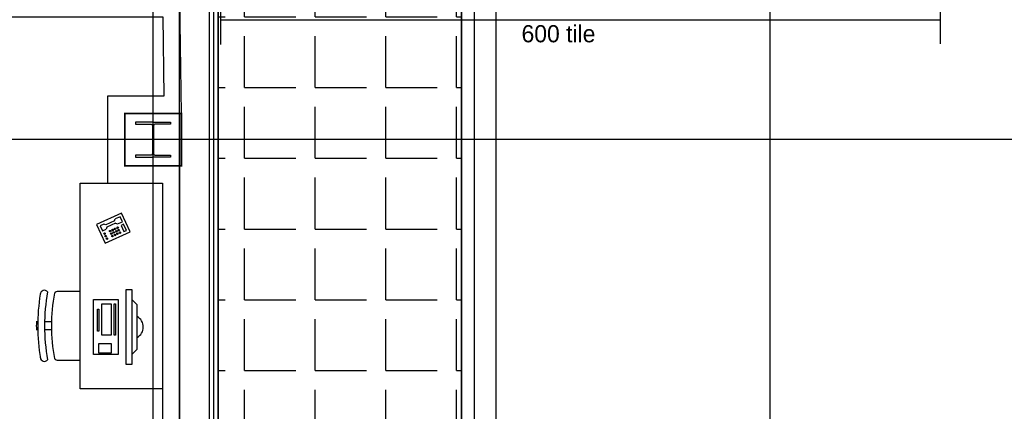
# Model space of a CAD drawing. Header units: millimetres. Extents: x -312551 to 250764, y -35891 to 59426.
# Tile 244 of 256: x 155080 to 160825, y 3426 to 5709. Entities that reach past the tile are written whole.
import ezdxf

# ---------------------------------------------------------------- set-up
doc = ezdxf.new("R2010")
doc.units = ezdxf.units.MM
doc.header["$LTSCALE"] = 2.5
for name, color, linetype in [('GLAZING', 1, 'Continuous'), ('NF ARCH', 4, 'Continuous'), ('NF-AS BUILT', 7, 'Continuous'), ('NF-FURNITURE', 4, 'Continuous'), ('NF-GRIDS', 252, 'Continuous'), ('NF-Steel columns', 6, 'Continuous'), ('TERR TILE 600', 160, 'Continuous'), ('Terrace', 6, 'Continuous')]:
    doc.layers.add(name, color=color, linetype=linetype)

# ---------------------------------------------------------------- blocks, each defined once
blk = doc.blocks.new('TELEFONO1')
for points in [[(0, 0.15), (-0.2, 0.15), (-0.2, 0), (0, 0), (0, 0.15)], [(-0.18, 0.13), (-0.18, 0.08), (-0.16, 0.08), (-0.16, 0.13), (-0.18, 0.13)], [(-0.14, 0.06), (-0.18, 0.06), (-0.18, 0.02), (-0.14, 0.02)], [(-0.13, 0.05), (-0.14, 0.06)], [(-0.13, 0.03), (-0.14, 0.02)], [(-0.13, 0.05), (-0.06, 0.05), (-0.05, 0.06)], [(-0.13, 0.03), (-0.06, 0.03), (-0.05, 0.02)], [(-0.02, 0.06), (-0.05, 0.06)], [(-0.05, 0.02), (-0.02, 0.02), (-0.02, 0.06)]]:
    blk.add_lwpolyline(points)
for centre in [(-0.13, 0.125), (-0.13, 0.105), (-0.13, 0.085), (-0.11, 0.125), (-0.11, 0.105), (-0.11, 0.085), (-0.09, 0.125), (-0.09, 0.105), (-0.09, 0.085), (-0.07, 0.125), (-0.07, 0.105), (-0.07, 0.085), (-0.0254, 0.125), (-0.0254, 0.105), (-0.0254, 0.085)]:
    blk.add_circle(centre, 0.00527)
blk = doc.blocks.new('CORNER UNIT')
at = {"layer": 'NF-FURNITURE'}
for points in [[(149879.1, -5937.4), (149399.1, -5937.4), (149399.1, -4737.4), (149879.1, -4737.4), (149879.1, -5937.4)], [(149576.1, -5314), (149611.9, -5314), (149611.9, -4882), (149576.1, -4882), (149576.1, -5314)], [(149576.1, -4939.6), (149547.5, -4968.4), (149547.5, -5227.6), (149576.1, -5256.4)], [(149697.5, -5002), (149697.5, -4946), (149769.5, -4946), (149769.5, -5002), (149697.5, -5002)], [(149673.5, -5234), (149673.5, -5050), (149681.5, -5050), (149681.5, -5234), (149673.5, -5234)], [(149697.5, -5234), (149697.5, -5050), (149753.5, -5050), (149753.5, -5234), (149697.5, -5234)], [(149769.5, -5202), (149769.5, -5074), (149777.5, -5074), (149777.5, -5202), (149769.5, -5202)], [(150047.1, -5081), (150087.1, -5081)], [(150127.1, -5081), (150135.1, -5081)], [(150047.1, -5129), (150087.1, -5129)], [(150127.1, -5129), (150135.1, -5129)]]:
    blk.add_lwpolyline(points, dxfattribs=at)
blk.add_lwpolyline([(149801.5, -5258), (149657.5, -5258), (149657.5, -4938), (149801.5, -4938)], close=True, dxfattribs=at)
for points in [[(150029.7, -4914.4, 0.198912), (150007.1, -4905), (149879.1, -4905)], [(149879.1, -5305), (150007.1, -5305, 0.198912), (150029.7, -5295.6)]]:
    blk.add_lwpolyline(points, format="xyb", dxfattribs=at)
for centre, radius, start, end in [((148992.5, -5105), 1054.6, 349.58561, 10.41439), ((150088, -4922), 24.1, 2.74565, 141.89663), ((148992.5, -5105), 1094.6, 349.58561, 10.41439), ((148992.5, -5105), 1134.6, 350.6586, 9.62667), ((149579.5, -5098), 68.8, 117.70728, 242.29272), ((148992.5, -5105), 1142.6, 358.79638, 1.20362), ((150088, -5288), 24.1, 218.10337, 357.25435)]:
    blk.add_arc(centre, radius, start, end, dxfattribs=at)
at = {"layer": 'NF-FURNITURE', "xscale": 799.9999999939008, "yscale": 800, "zscale": 800, "rotation": 24.62924986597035}
blk.add_blockref('TELEFONO1', (149783.5, -5695.6), dxfattribs=at)

msp = doc.modelspace()

# ---------------------------------------------------------------- hatches: boundary and pattern name
at = {"layer": 'Terrace'}
h = msp.add_hatch(dxfattribs=at)
h.set_pattern_fill('ANGLE', color=256, scale=1500, style=0)
h.set_pattern_definition([(0, (-2071521.74, -4242199.36), (0, 412.5), [300, -112.5]), (90, (-2071521.74, -4242199.36), (-412.5, 3e-14), [300, -112.5])])
h.paths.add_polyline_path([(157657.8, 5856), (156237.8, 5856), (156237.8, -2498), (156250.8, -2494.5), (157657.6, -2494.6)])

# ---------------------------------------------------------------- linework, layer by layer
at = {"layer": 'GLAZING'}
for p, q in [((156012.8, -2423), (156012.8, 5994.5)), ((156237.8, -2423), (156237.8, 5994.5)), ((156187.8, -2423), (156187.8, 5766.7)), ((156212.8, -2423), (156212.8, 5775))]:
    msp.add_line(p, q, dxfattribs=at)
at = {"layer": 'NF ARCH'}
for p, q in [((157657.8, 5856), (157657.6, -2494.5)), ((157732.6, -2494.5), (157732.6, 5856)), ((157857.8, 5856), (157857.8, -2494.5))]:
    msp.add_line(p, q, dxfattribs=at)
at = {"layer": 'NF-AS BUILT'}
msp.add_lwpolyline([(155912.8, 1159.5), (155912.8, -2385.5), (155643.7, -2385.5), (155643.7, -2485.5), (155412.8, -2485.5), (155412.8, -2690.5), (149207.8, -2690.5), (149207.8, -2415.5), (148882.8, -2415.5), (148882.8, 1159.5), (148882.8, 4594.5), (149242.8, 4594.5), (149242.8, 5424.5), (148882.8, 5424.5), (148882.8, 5894.5), (153742.8, 5894.5), (153742.8, 5724.5), (155914.3, 5724.5), (155921.3, 5262.1), (155592.8, 5262.1), (155592.8, 4756.8), (155912.8, 4756.8)], close=True, dxfattribs=at)
msp.add_lwpolyline([(153842.8, 5824.5), (156012.8, 5824.5), (156022.8, 5162.1), (155692.8, 5162.1), (155692.8, 4856.8), (156012.8, 4856.8), (156012.8, 1159.5), (156012.8, -2485.5), (155743.7, -2485.5), (155743.7, -2585.5), (155512.8, -2585.5), (155512.8, -2790.5), (149107.8, -2790.5)], dxfattribs=at)
at = {"layer": 'NF-AS BUILT', "const_width": 10}
msp.add_lwpolyline([(155692.8, 5162.1), (156022.8, 5162.1), (156022.8, 4856.8), (155692.8, 4856.8)], close=True, dxfattribs=at)
at = {"layer": 'NF-GRIDS'}
for p, q in [((155857.8, -27784), (155857.8, 58409.3)), ((157657.8, -27784), (157657.8, 58409.3)), ((159457.8, -27784), (159457.8, 58409.3)), ((164549.8, 5009.5), (130350.1, 5009.5))]:
    msp.add_line(p, q, dxfattribs=at)
at = {"layer": 'NF-Steel columns', "color": 2}
for points in [[(155857.8, 5111.1), (155756.2, 5111.1), (155756.2, 5100.1), (155843.4, 5100.1, -0.414214), (155854.1, 5089.4), (155854.1, 4929.6, -0.414214), (155843.4, 4918.9), (155756.2, 4918.9), (155756.2, 4907.9), (155857.8, 4907.9)], [(155857.8, 5111.1), (155959.4, 5111.1), (155959.4, 5100.1), (155872.1, 5100.1, 0.414214), (155861.4, 5089.4), (155861.4, 4929.6, 0.414214), (155872.1, 4918.9), (155959.4, 4918.9), (155959.4, 4907.9), (155857.8, 4907.9)]]:
    msp.add_lwpolyline(points, format="xyb", dxfattribs=at)
at = {"layer": 'TERR TILE 600'}
for p, q in [((156250.8, 5847.4), (156250.8, 5563.9)), ((160450.8, 5851.4), (160450.8, 5567.9)), ((156250.8, 5707.7), (160450.8, 5707.7))]:
    msp.add_line(p, q, dxfattribs=at)
at = {"layer": 'Terrace'}
msp.add_lwpolyline([(157657.8, 5856), (156237.8, 5856), (156237.8, -2498), (156250.8, -2494.5), (157657.6, -2494.6)], close=True, dxfattribs=at)

# ---------------------------------------------------------------- block references
at = {"layer": 'NF-AS BUILT', "rotation": 180}
msp.add_blockref('CORNER UNIT', (305311.9, -1180.6), dxfattribs=at)

# ---------------------------------------------------------------- texts
at = {"layer": 'TERR TILE 600', "insert": (158008, 5676.9), "char_height": 100, "width": 1820.019, "attachment_point": 1}
msp.add_mtext('600 tile', dxfattribs=at)

doc.saveas('drawing.dxf')
